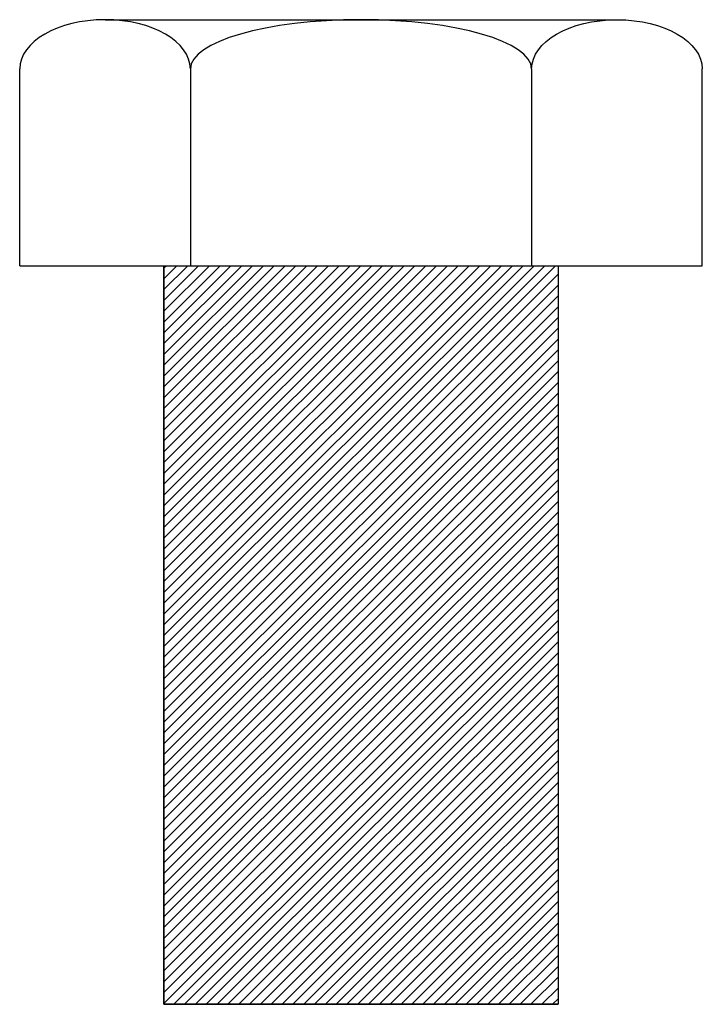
# Model space of a CAD drawing. Extents: x 19 to 197, y 11 to 268.
import ezdxf

# ---------------------------------------------------------------- set-up
doc = ezdxf.new("R2010")
doc.units = 0
doc.header["$MEASUREMENT"] = 0
doc.layers.get('0').update_dxf_attribs({"linetype": 'CONTINUOUS'})

# ---------------------------------------------------------------- blocks, each defined once
blk = doc.blocks.new('AI9-BLK1')
at = {"color": 7}
for p, q in [((-66.9, 32.19), (66.9, 32.19)), ((-89.2, -32.19), (-89.2, 19.31)), ((-44.6, 19.31), (-44.6, -32.19)), ((44.6, 19.31), (44.6, -32.19)), ((89.2, -32.19), (89.2, 19.31)), ((-89.2, -32.19), (89.2, -32.19))]:
    blk.add_line(p, q, dxfattribs=at)
for points in [[(-44.6, 19.31), (-44.6, 26.42), (-54.59, 32.19), (-66.9, 32.19), (-79.22, 32.19), (-89.2, 26.42), (-89.2, 19.31)], [(44.6, 19.31), (44.6, 26.42), (24.63, 32.19), (0, 32.19), (-24.63, 32.19), (-44.6, 26.42), (-44.6, 19.31)], [(44.6, 19.31), (44.6, 26.42), (54.59, 32.19), (66.9, 32.19), (79.22, 32.19), (89.2, 26.42), (89.2, 19.31)]]:
    blk.add_open_spline(points, degree=3, knots=[0, 0, 0, 0, 1, 1, 1, 2, 2, 2, 2], dxfattribs=at)

msp = doc.modelspace()

# ---------------------------------------------------------------- hatches: boundary and pattern name
h = msp.add_hatch()
h.set_pattern_fill('_U', scale=2, angle=45, style=0, pattern_type=0)
h.set_pattern_definition([(45, (0, 0), (-1.414214, 1.414214), [])])
h.paths.add_polyline_path([(159.45, 10.95), (56.45, 10.95), (56.45, 204.08), (159.45, 204.08)])

# ---------------------------------------------------------------- linework, layer by layer
at = {"color": 7}
for p, q in [((56.45, 204.08), (56.45, 10.95)), ((159.45, 204.08), (159.45, 10.95)), ((56.45, 10.95), (159.45, 10.95))]:
    msp.add_line(p, q, dxfattribs=at)
msp.add_lwpolyline([(159.45, 10.95), (56.45, 10.95), (56.45, 204.08), (159.45, 204.08)], close=True, dxfattribs=at)

# ---------------------------------------------------------------- block references
msp.add_blockref('AI9-BLK1', (107.95, 236.26), dxfattribs=at)

doc.saveas('drawing.dxf')
